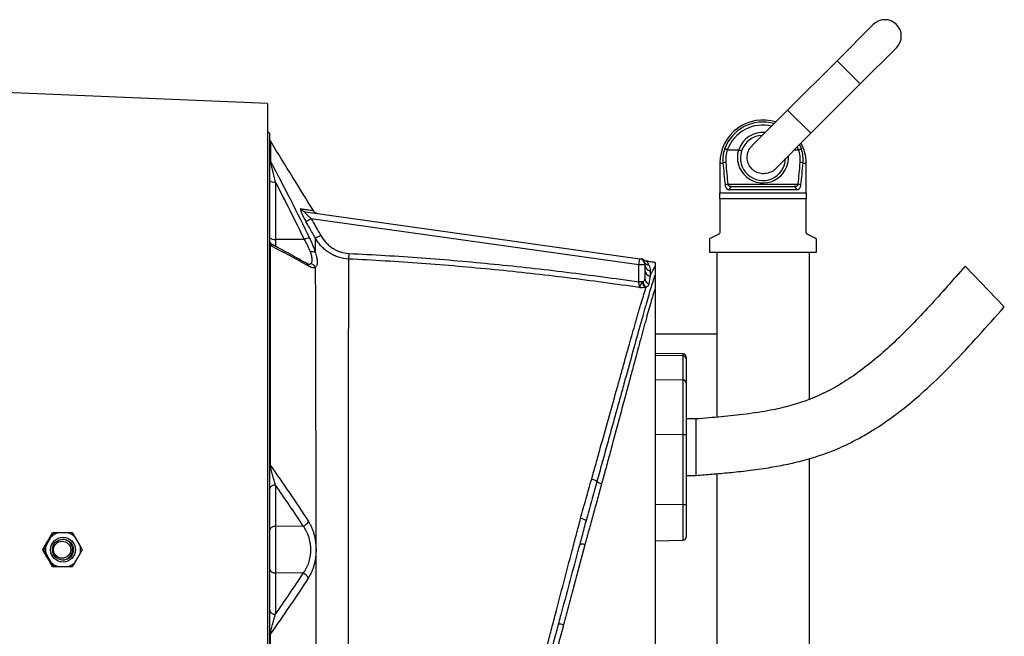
# Model space of a CAD drawing. Header units: millimetres. Extents: x 7 to 1926, y 9 to 1151.
# Tile 9 of 9: x 1447 to 1926, y 484 to 784. Entities that reach past the tile are written whole.
import ezdxf

# ---------------------------------------------------------------- set-up
doc = ezdxf.new("R2010")
doc.units = ezdxf.units.MM

msp = doc.modelspace()

# ---------------------------------------------------------------- linework, layer by layer
at = {"color": 7, "linetype": 'Continuous', "lineweight": 25}
for p, q in [((1862.55, 782.13), (1844.88, 764.45)), ((1856.19, 753.14), (1873.87, 770.81)), ((1844.88, 764.45), (1820.83, 740.41)), ((1567.31, 743.58), (1372.25, 751.79)), ((1832.15, 729.09), (1856.19, 753.14)), ((1567.31, 743.58), (1567.31, 308.57)), ((1820.83, 740.41), (1803.52, 723.09)), ((1568.31, 729.07), (1567.31, 730.07)), ((1568.31, 729.07), (1568.31, 323.07)), ((1814.83, 711.78), (1832.15, 729.09)), ((1791.43, 721.07), (1796.88, 721.07)), ((1824.13, 721.07), (1826.19, 721.07)), ((1787.81, 714.57), (1787.81, 700.07)), ((1829.81, 700.07), (1829.81, 714.57)), ((1571.26, 705.3), (1571.26, 677.37)), ((1791.67, 704.29), (1825.96, 704.29)), ((1825.16, 701.57), (1792.46, 701.57)), ((1793.63, 703.07), (1824, 703.07)), ((1787.81, 700.07), (1829.81, 700.07)), ((1829.81, 697.07), (1787.81, 697.07)), ((1787.81, 697.07), (1787.81, 681)), ((1829.81, 681), (1829.81, 697.07)), ((1585.82, 690.83), (1748.73, 667.94)), ((1588.69, 687.4), (1586.13, 685.94)), ((1748.31, 664.97), (1588.69, 687.4)), ((1585.35, 677.31), (1571.26, 677.37)), ((1593.29, 679.32), (1590.73, 677.87)), ((1786.98, 679.66), (1782.81, 677.57)), ((1782.81, 677.57), (1782.81, 671.07)), ((1834.81, 677.57), (1830.64, 679.66)), ((1834.81, 671.07), (1834.81, 677.57)), ((1607.05, 670.5), (1606.92, 667.76)), ((1748.31, 664.97), (1748.73, 667.94)), ((1748.73, 667.94), (1748.72, 667.94)), ((1782.81, 671.07), (1786.31, 671.07)), ((1786.31, 671.07), (1831.31, 671.07)), ((1786.31, 671.07), (1786.31, 590.68)), ((1831.31, 671.07), (1834.81, 671.07)), ((1831.31, 671.07), (1831.31, 599.35)), ((1748.31, 656.64), (1748.31, 664.97)), ((1751.31, 664.97), (1748.31, 664.97)), ((1750.99, 666.32), (1750.95, 666.43)), ((1751.31, 664.97), (1751.31, 658.23)), ((1926.4, 644.51), (1907.26, 664.26)), ((1750.04, 656.64), (1748.31, 656.64)), ((1786.31, 631.07), (1756.31, 631.07)), ((1769.84, 621.48), (1756.31, 621.72)), ((1769.84, 620.59), (1756.31, 620.81)), ((1769.84, 608.74), (1769.84, 620.59)), ((1771.31, 619.98), (1771.31, 619.18)), ((1771.31, 619.18), (1771.31, 607.33)), ((1769.84, 608.74), (1756.31, 608.96)), ((1769.84, 582.11), (1769.84, 608.74)), ((1771.31, 607.33), (1771.31, 581.85)), ((1776.31, 589.82), (1771.31, 589.82)), ((1776.31, 576.07), (1776.31, 589.82)), ((1769.84, 582.11), (1756.31, 582.15)), ((1769.84, 548), (1769.84, 582.11)), ((1771.31, 581.85), (1771.31, 547.74)), ((1776.31, 562.32), (1776.31, 576.07)), ((1831.31, 570.47), (1831.31, 23.66)), ((1771.31, 562.32), (1776.31, 562.32)), ((1786.31, 563.13), (1786.31, 23.66)), ((1571.26, 557.6), (1571.26, 537.42)), ((1769.84, 548), (1756.31, 548.04)), ((1771.31, 547.74), (1771.31, 532.17)), ((1584.77, 537.59), (1571.26, 537.42)), ((1571.26, 537.42), (1571.26, 514.72)), ((1722.77, 540.9), (1722.68, 540.56)), ((1462.64, 534.3), (1462.92, 534.3)), ((1470.07, 534.3), (1465.4, 534.3)), ((1461.78, 532.21), (1459.45, 528.16)), ((1476.02, 528.16), (1473.68, 532.21)), ((1722.2, 529.17), (1722.03, 528.5)), ((1756.31, 532.01), (1756.31, 497.87)), ((1756.31, 530.43), (1769.84, 530.67)), ((1457.89, 526.07), (1458.18, 526.07)), ((1459.45, 523.98), (1461.78, 519.94)), ((1473.68, 519.94), (1476.02, 523.98)), ((1462.64, 517.85), (1462.92, 517.85)), ((1465.4, 517.85), (1470.07, 517.85)), ((1571.26, 514.72), (1571.26, 494.57)), ((1584.76, 514.56), (1571.26, 514.72))]:
    msp.add_line(p, q, dxfattribs=at)
at = {"color": 8, "linetype": 'Continuous', "lineweight": 25}
for p, q in [((1844.88, 764.45), (1856.19, 753.14)), ((1820.83, 740.41), (1832.15, 729.09)), ((1826.19, 721.07), (1825.58, 722.52)), ((1826.64, 723.59), (1827.59, 721.42)), ((1787.81, 714.57), (1789.31, 714.57)), ((1828.31, 714.57), (1829.81, 714.57)), ((1571.26, 677.37), (1571.26, 673.88)), ((1769.84, 620.59), (1769.84, 621.48)), ((1769.84, 530.67), (1769.84, 548))]:
    msp.add_line(p, q, dxfattribs=at)
at = {"color": 7, "linetype": 'Continuous', "lineweight": 25, "flags": 128}
for points in [[(1568.31, 567.53), (1568.32, 567.49), (1568.34, 567.45), (1568.37, 567.41), (1568.42, 567.36), (1568.48, 567.33), (1568.55, 567.29), (1568.64, 567.25), (1568.73, 567.21)], [(1568.31, 484.62), (1568.32, 484.66), (1568.34, 484.7), (1568.37, 484.74), (1568.42, 484.78), (1568.48, 484.82), (1568.55, 484.86), (1568.63, 484.89), (1568.73, 484.93)]]:
    msp.add_lwpolyline(points, dxfattribs=at)
at = {"color": 7, "linetype": 'Continuous', "lineweight": 25}
for centre, radius in [((1467.73, 526.07), 6.05), ((1467.71, 526.07), 5.1), ((1467.32, 526.07), 4.15)]:
    msp.add_circle(centre, radius, dxfattribs=at)
for centre, radius, start, end in [((1868.21, 776.47), 8, 315, 135), ((1808.81, 714.57), 21, 72.7187, 180), ((1571.31, 726.93), 3, 180.0004, 211.6739), ((1808.81, 717.07), 11, 91.6582, 162.0347), ((1808.12, 716.03), 18.86, 163.4133, 184.4382), ((1808.17, 716.22), 17.51, 163.8487, 184.4386), ((1808.81, 717.07), 11, 162.0347, 358.3418), ((1809.46, 716.22), 17.51, 355.5614, 16.1513), ((1808.81, 714.57), 21, 0, 27.7361), ((1809.51, 716.03), 18.86, 355.5618, 16.5867), ((1571.06, 716.99), 2.75, 180.0996, 212.9805), ((1790.82, 710.75), 4.11, 91.655, 111.5751), ((1826.8, 710.75), 4.11, 68.4249, 88.345), ((1570.58, 708.72), 3.48, 229.2953, 281.1942), ((1792, 699.57), 4.73, 94.0546, 110.443), ((1793.82, 701.72), 1.37, 97.983, 186.2077), ((1823.81, 701.72), 1.37, 353.7923, 82.017), ((1825.62, 699.57), 4.73, 69.557, 85.9454), ((1586.24, 693.72), 2.91, 208.7347, 261.8268), ((1592.29, 692.95), 3, 211.6568, 261.9998), ((1570.58, 680.79), 3.48, 229.2953, 281.1942), ((1571.31, 677.3), 3, 180.0024, 242.7637), ((1587.78, 672.95), 4.99, 89.1275, 119.1429), ((1570.14, 675.56), 1.83, 180.8451, 220.1009), ((1588.99, 668.42), 2.92, 52.4843, 104.544), ((1748.31, 664.97), 3, 0, 82), ((1749.08, 664.86), 3, 53.4245, 82.0003), ((1588.08, 662.39), 3.07, 27.5599, 86.0945), ((1753.6, 667.65), 2.93, 207.0319, 262.4081), ((1754.25, 665), 2.94, 180.7467, 262.5319), ((1754.21, 662.35), 2.9, 181.2285, 263.3969), ((1754.06, 658.3), 2.75, 181.5761, 252.0995), ((1754, 656.91), 3.97, 183.8709, 228.3867), ((1754.06, 657.15), 3.77, 185.9628, 235.0619), ((1769.81, 619.98), 1.5, 0, 89), ((1769.86, 619.13), 1.46, 1.7955, 90.7675), ((1769.86, 607.29), 1.46, 1.7955, 90.7675), ((1770.19, 579.8), 2.33, 61.2671, 98.6909), ((1570.92, 554.96), 2.66, 82.6999, 168.7745), ((1724.05, 554.67), 5.98, 50.1853, 77.5271), ((1731.69, 564.68), 6.62, 234.8542, 257.0425), ((1770.19, 545.69), 2.33, 61.2671, 98.6909), ((1570.92, 534.79), 2.66, 82.6999, 168.7745), ((1583.51, 541.55), 4.16, 287.6328, 335.6078), ((1719.04, 535.36), 6.02, 53.8257, 81.4593), ((1467.74, 526.08), 8.54, 105.8641, 134.1799), ((1467.73, 526.08), 8.54, 45.8201, 74.1359), ((1467.75, 526.07), 8.56, 165.8606, 194.1394), ((1467.33, 526.07), 5.1, 272.1421, 87.8579), ((1467.72, 526.07), 8.56, 345.8606, 14.1394), ((1720.54, 524.96), 3.84, 67.1779, 105.7695), ((1769.81, 532.17), 1.5, 271, 0), ((1467.74, 526.06), 8.54, 225.8201, 254.1359), ((1467.73, 526.06), 8.54, 285.8641, 314.1799), ((1570.92, 517.36), 2.66, 191.2255, 277.3001), ((1583.5, 510.59), 4.16, 24.3492, 72.3403), ((1570.92, 497.21), 2.66, 191.2255, 277.3001), ((1710.11, 485.84), 3.89, 66.8322, 106.306)]:
    msp.add_arc(centre, radius, start, end, dxfattribs=at)
at = {"color": 8, "linetype": 'Continuous', "lineweight": 25}
for centre, radius, start, end in [((1808.81, 714.57), 19.98, 74.2649, 159.9682), ((1808.81, 714.57), 18.55, 76.766, 159.4925), ((1808.81, 717.07), 12.5, 84.7918, 161.403), ((1808.81, 717.36), 12.5, 162.7168, 3.9896), ((1585.43, 663.41), 2.41, 18.0932, 59.8682)]:
    msp.add_arc(centre, radius, start, end, dxfattribs=at)
at = {"color": 7, "linetype": 'Continuous', "lineweight": 25}
for centre, major_axis, ratio, start_param, end_param in [((1808.81, 752.07), (0, 100.29), 0.194444, 1.950954, 2.067456), ((1808.81, 752.07), (0, 100.29), 0.194444, 4.215729, 4.332232), ((1808.81, 751.79), (0, 100.29), 0.209402, 1.950954, 2.067456), ((1808.81, 751.79), (0, 100.29), 0.209402, 4.215729, 4.332232), ((1445.33, 520.66), (128.81, 222.61), 0.031541, 4.763252, 4.783042), ((1445.33, 531.49), (-128.81, 222.61), 0.031541, 4.641736, 4.661526)]:
    msp.add_ellipse(centre, major_axis=major_axis, ratio=ratio, start_param=start_param, end_param=end_param, dxfattribs=at)
for points, knots in [([(1589.73, 691.38), (1586.41, 696.76), (1579.42, 708.09), (1572.43, 719.41), (1568.76, 725.35)], [0, 0, 0, 0, 0.475368, 1, 1, 1, 1]), ([(1791.34, 721.09), (1791.2, 721.13), (1791.06, 721.18), (1790.79, 721.26), (1790.66, 721.29), (1790.43, 721.35), (1790.33, 721.37), (1790.16, 721.41), (1790.09, 721.42), (1790.04, 721.42)], [0, 0, 0, 0, 0.25, 0.25, 0.5, 0.5, 0.75, 0.75, 1, 1, 1, 1]), ([(1796.97, 721.06), (1797.06, 721.03), (1797.15, 721), (1797.33, 720.94), (1797.42, 720.9), (1797.59, 720.84), (1797.68, 720.81), (1797.83, 720.75), (1797.9, 720.72), (1798.09, 720.64), (1798.19, 720.59), (1798.32, 720.51), (1798.35, 720.48), (1798.35, 720.47)], [0, 0, 0, 0, 0.125, 0.125, 0.25, 0.25, 0.375, 0.375, 0.5, 0.5, 0.75, 0.75, 1, 1, 1, 1]), ([(1803.43, 711.69), (1802.86, 712.38), (1801.72, 713.76), (1801.01, 716.41), (1801.17, 719.11), (1802.07, 721.52), (1803.21, 722.66), (1803.7, 723.15)], [0, 0, 0, 0, 0.2081888, 0.4163471, 0.625403, 0.8367947, 1, 1, 1, 1]), ([(1826.28, 721.09), (1826.43, 721.13), (1826.57, 721.18), (1826.84, 721.26), (1826.96, 721.29), (1827.19, 721.35), (1827.3, 721.37), (1827.47, 721.41), (1827.54, 721.42), (1827.59, 721.42)], [0, 0, 0, 0, 0.25, 0.25, 0.5, 0.5, 0.75, 0.75, 1, 1, 1, 1]), ([(1568.76, 715.49), (1572.06, 709.29), (1575.32, 703.07), (1581.7, 690.55), (1584.82, 684.27), (1587.86, 677.94)], [0, 0, 0, 0, 0.5, 0.5, 1, 1, 1, 1]), ([(1571.26, 705.3), (1571.05, 706.22), (1570.83, 707.13), (1570.41, 708.93), (1570.19, 709.83), (1569.87, 711.14), (1569.77, 711.57), (1569.56, 712.43), (1569.45, 712.86), (1569.24, 713.68), (1569.14, 714.09), (1568.99, 714.66), (1568.94, 714.84), (1568.84, 715.19), (1568.8, 715.36), (1568.76, 715.49)], [0, 0, 0, 0, 0.25, 0.25, 0.5, 0.5, 0.625, 0.625, 0.75, 0.75, 0.875, 0.875, 0.9375, 0.9375, 1, 1, 1, 1]), ([(1814.89, 711.84), (1814.88, 711.83), (1814.34, 711.05), (1812.61, 710.08), (1809.96, 709.24), (1807.16, 709.44), (1804.93, 710.36), (1803.84, 711.32), (1803.43, 711.69)], [0, 0, 0, 0, 0.002441, 0.223995, 0.442769, 0.657884, 0.869864, 1, 1, 1, 1]), ([(1790.35, 704), (1790.37, 703.8), (1790.41, 703.61), (1790.5, 703.25), (1790.55, 703.07), (1790.68, 702.76), (1790.75, 702.62), (1790.92, 702.36), (1791.01, 702.25), (1791.19, 702.05), (1791.29, 701.96), (1791.51, 701.81), (1791.62, 701.76), (1791.96, 701.62), (1792.21, 701.57), (1792.46, 701.57)], [0, 0, 0, 0, 0.125, 0.125, 0.25, 0.25, 0.375, 0.375, 0.5, 0.5, 0.625, 0.625, 0.75, 0.75, 1, 1, 1, 1]), ([(1793.63, 703.07), (1793.42, 703.07), (1793.22, 703.09), (1792.83, 703.17), (1792.63, 703.22), (1792.27, 703.4), (1792.11, 703.52), (1791.9, 703.76), (1791.84, 703.86), (1791.73, 704.06), (1791.69, 704.17), (1791.67, 704.29)], [0, 0, 0, 0, 0.25, 0.25, 0.5, 0.5, 0.75, 0.75, 0.875, 0.875, 1, 1, 1, 1]), ([(1825.96, 704.29), (1825.93, 704.17), (1825.89, 704.06), (1825.79, 703.86), (1825.73, 703.77), (1825.52, 703.52), (1825.35, 703.4), (1825, 703.23), (1824.8, 703.17), (1824.41, 703.09), (1824.2, 703.07), (1824, 703.07)], [0, 0, 0, 0, 0.125, 0.125, 0.25, 0.25, 0.5, 0.5, 0.75, 0.75, 1, 1, 1, 1]), ([(1825.16, 701.57), (1825.42, 701.57), (1825.67, 701.62), (1826.12, 701.8), (1826.34, 701.95), (1826.62, 702.25), (1826.71, 702.36), (1826.87, 702.62), (1826.95, 702.77), (1827.08, 703.08), (1827.13, 703.25), (1827.22, 703.61), (1827.25, 703.8), (1827.28, 704)], [0, 0, 0, 0, 0.25, 0.25, 0.5, 0.5, 0.625, 0.625, 0.75, 0.75, 0.875, 0.875, 1, 1, 1, 1]), ([(1829.81, 700.07), (1829.81, 699.65), (1829.81, 699.18), (1829.81, 698.18), (1829.81, 697.64), (1829.81, 697.07)], [0, 0, 0, 0, 0.5, 0.5, 1, 1, 1, 1]), ([(1583.68, 692.32), (1583.59, 692.33), (1583.53, 692.29), (1583.48, 692.16), (1583.47, 692.1), (1583.47, 691.97), (1583.48, 691.89), (1583.52, 691.61), (1583.58, 691.38), (1583.74, 690.86), (1583.85, 690.57), (1584.11, 689.93), (1584.25, 689.59), (1584.57, 688.89), (1584.75, 688.53), (1585.3, 687.43), (1585.7, 686.69), (1586.13, 685.94)], [0, 0, 0, 0, 0.125, 0.125, 0.1875, 0.1875, 0.25, 0.25, 0.375, 0.375, 0.5, 0.5, 0.625, 0.625, 0.75, 0.75, 1, 1, 1, 1]), ([(1588.69, 687.4), (1588.29, 687.74), (1587.91, 688.09), (1587.35, 688.62), (1587.17, 688.79), (1586.81, 689.15), (1586.64, 689.32), (1586.33, 689.67), (1586.17, 689.84), (1585.98, 690.09), (1585.92, 690.17), (1585.81, 690.32), (1585.77, 690.39), (1585.69, 690.52), (1585.66, 690.58), (1585.63, 690.69), (1585.63, 690.73), (1585.65, 690.83), (1585.72, 690.85), (1585.82, 690.83)], [0, 0, 0, 0, 0.25, 0.25, 0.375, 0.375, 0.5, 0.5, 0.625, 0.625, 0.6875, 0.6875, 0.75, 0.75, 0.8125, 0.8125, 0.875, 0.875, 1, 1, 1, 1]), ([(1590.73, 677.87), (1589.74, 679.61), (1588.75, 681.35), (1587.76, 683.09), (1587.22, 684.04), (1586.68, 684.99), (1586.13, 685.94)], [0, 0, 0, 0, 0.006000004, 0.006000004, 0.006000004, 0.009285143, 0.009285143, 0.009285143, 0.009285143]), ([(1588.26, 671.24), (1588.09, 671.7), (1587.9, 672.19), (1587.48, 673.17), (1587.25, 673.68), (1586.76, 674.69), (1586.5, 675.21), (1585.94, 676.25), (1585.65, 676.78), (1585.35, 677.31)], [0, 0, 0, 0, 0.25, 0.25, 0.5, 0.5, 0.75, 0.75, 1, 1, 1, 1]), ([(1587.86, 677.94), (1588.16, 677.3), (1588.46, 676.67), (1589.01, 675.42), (1589.28, 674.81), (1589.77, 673.6), (1589.99, 673.01), (1590.41, 671.85), (1590.6, 671.28), (1590.77, 670.73)], [0, 0, 0, 0, 0.25, 0.25, 0.5, 0.5, 0.75, 0.75, 1, 1, 1, 1]), ([(1590.77, 670.73), (1590.76, 672.05), (1590.76, 673.3), (1590.74, 675.68), (1590.74, 676.81), (1590.73, 677.87)], [0, 0, 0, 0, 0.5, 0.5, 1, 1, 1, 1]), ([(1606.92, 667.76), (1605.24, 667.84), (1603.62, 668.14), (1601.25, 668.89), (1600.47, 669.2), (1598.96, 669.9), (1598.24, 670.3), (1596.84, 671.19), (1596.17, 671.67), (1594.88, 672.73), (1594.27, 673.3), (1593.13, 674.5), (1592.6, 675.13), (1591.61, 676.45), (1591.15, 677.15), (1590.73, 677.87)], [0, 0, 0, 0, 0.25, 0.25, 0.375, 0.375, 0.5, 0.5, 0.625, 0.625, 0.75, 0.75, 0.875, 0.875, 1, 1, 1, 1]), ([(1593.29, 679.32), (1593.99, 678.07), (1594.83, 676.93), (1596.27, 675.37), (1596.78, 674.88), (1597.88, 673.95), (1598.45, 673.52), (1599.63, 672.75), (1600.25, 672.4), (1601.53, 671.78), (1602.2, 671.51), (1604.22, 670.84), (1605.62, 670.57), (1607.05, 670.5)], [0, 0, 0, 0, 0.25, 0.25, 0.375, 0.375, 0.5, 0.5, 0.625, 0.625, 0.75, 0.75, 1, 1, 1, 1]), ([(1787.81, 681), (1787.81, 680.91), (1787.81, 680.82), (1787.78, 680.65), (1787.75, 680.57), (1787.67, 680.35), (1787.6, 680.22), (1787.44, 680), (1787.35, 679.91), (1787.17, 679.76), (1787.08, 679.71), (1786.98, 679.66)], [0, 0, 0, 0, 0.125, 0.125, 0.25, 0.25, 0.5, 0.5, 0.75, 0.75, 1, 1, 1, 1]), ([(1830.64, 679.66), (1830.55, 679.71), (1830.46, 679.76), (1830.28, 679.91), (1830.19, 680), (1830.07, 680.16), (1830.03, 680.22), (1829.96, 680.35), (1829.93, 680.42), (1829.85, 680.65), (1829.81, 680.82), (1829.81, 681)], [0, 0, 0, 0, 0.25, 0.25, 0.5, 0.5, 0.625, 0.625, 0.75, 0.75, 1, 1, 1, 1]), ([(1568.74, 674.39), (1568.74, 672.63), (1568.74, 670.83), (1568.74, 667.16), (1568.74, 665.29), (1568.74, 659.59), (1568.74, 655.65), (1568.74, 643.49), (1568.74, 634.88), (1568.73, 616.64), (1568.73, 607.19), (1568.73, 592.54), (1568.73, 587.57), (1568.73, 577.47), (1568.73, 572.36), (1568.73, 567.21)], [0, 0, 0, 0, 0.0625, 0.0625, 0.125, 0.125, 0.25, 0.25, 0.5, 0.5, 0.75, 0.75, 0.875, 0.875, 1, 1, 1, 1]), ([(1587.72, 664.16), (1584.67, 665.87), (1581.55, 667.58), (1575.21, 670.99), (1572, 672.69), (1568.74, 674.39)], [0, 0, 0, 0, 0.5, 0.5, 1, 1, 1, 1]), ([(1586.64, 665.49), (1584.94, 666.46), (1580.67, 668.88), (1575.08, 671.92), (1571.15, 673.99), (1569.94, 674.63)], [0, 0, 0, 0, 0.314153, 0.790757, 1, 1, 1, 1]), ([(1588.29, 665.45), (1588.42, 665.53), (1588.55, 665.64), (1588.76, 665.89), (1588.86, 666.04), (1589.09, 666.55), (1589.17, 666.96), (1589.17, 667.71), (1589.14, 667.98), (1589.06, 668.56), (1589, 668.86), (1588.76, 669.81), (1588.53, 670.5), (1588.26, 671.24)], [0, 0, 0, 0, 0.125, 0.125, 0.25, 0.25, 0.5, 0.5, 0.625, 0.625, 0.75, 0.75, 1, 1, 1, 1]), ([(1590.77, 670.73), (1591.01, 669.88), (1591.21, 669.09), (1591.41, 668), (1591.47, 667.66), (1591.54, 666.99), (1591.56, 666.67), (1591.57, 665.79), (1591.5, 665.28), (1591.3, 664.63), (1591.22, 664.43), (1591.03, 664.09), (1590.92, 663.94), (1590.8, 663.81)], [0, 0, 0, 0, 0.25, 0.25, 0.375, 0.375, 0.5, 0.5, 0.75, 0.75, 0.875, 0.875, 1, 1, 1, 1]), ([(1606.92, 667.76), (1606.91, 666.04), (1606.9, 664.15), (1606.87, 660.06), (1606.86, 657.86), (1606.84, 654.32), (1606.84, 653.1), (1606.83, 650.58), (1606.82, 649.28), (1606.8, 645.26), (1606.79, 642.46), (1606.76, 633.69), (1606.74, 627.37), (1606.72, 618.88), (1606.71, 617.15), (1606.7, 613.63), (1606.7, 611.84), (1606.69, 606.39), (1606.68, 602.68), (1606.66, 591.36), (1606.65, 583.53), (1606.64, 571.36), (1606.64, 567.24), (1606.64, 560.95), (1606.64, 558.84), (1606.63, 554.63), (1606.63, 552.52), (1606.63, 541.95), (1606.63, 533.45), (1606.63, 520.63), (1606.63, 516.35), (1606.63, 510.97), (1606.63, 509.89), (1606.63, 507.75), (1606.63, 506.68), (1606.62, 503.48), (1606.62, 501.36), (1606.62, 495.04), (1606.62, 490.88), (1606.61, 484.71), (1606.6, 482.66), (1606.6, 478.59), (1606.59, 476.56), (1606.59, 470.51), (1606.58, 466.51), (1606.57, 460.57), (1606.56, 458.59), (1606.55, 454.69), (1606.54, 452.76), (1606.5, 443.18), (1606.45, 435.79), (1606.34, 425.14), (1606.3, 421.66), (1606.24, 416.55), (1606.21, 414.87), (1606.16, 411.54), (1606.13, 409.89), (1605.99, 401.8), (1605.85, 395.75), (1605.51, 384.51), (1605.3, 379.31), (1604.94, 372.17), (1604.81, 369.9), (1604.63, 367.2), (1604.59, 366.67), (1604.52, 365.62), (1604.48, 365.11), (1604.36, 363.6), (1604.29, 362.66), (1604.08, 360.02), (1603.96, 358.49), (1603.8, 356.56), (1603.75, 355.98), (1603.68, 355.2), (1603.66, 354.96), (1603.62, 354.5), (1603.61, 354.28), (1603.59, 354.08)], [0, 0, 0, 0, 0.03125, 0.03125, 0.0625, 0.0625, 0.078125, 0.078125, 0.09375, 0.09375, 0.125, 0.125, 0.1875, 0.1875, 0.203125, 0.203125, 0.21875, 0.21875, 0.25, 0.25, 0.3125, 0.3125, 0.34375, 0.34375, 0.359375, 0.359375, 0.375, 0.375, 0.4375, 0.4375, 0.46875, 0.46875, 0.476562, 0.476562, 0.484375, 0.484375, 0.5, 0.5, 0.53125, 0.53125, 0.546875, 0.546875, 0.5625, 0.5625, 0.59375, 0.59375, 0.609375, 0.609375, 0.625, 0.625, 0.6875, 0.6875, 0.71875, 0.71875, 0.734375, 0.734375, 0.75, 0.75, 0.8125, 0.8125, 0.875, 0.875, 0.90625, 0.90625, 0.914062, 0.914062, 0.921875, 0.921875, 0.9375, 0.9375, 0.96875, 0.96875, 0.984375, 0.984375, 0.992188, 0.992188, 1, 1, 1, 1]), ([(1748.71, 653.83), (1736.96, 655.57), (1725.19, 657.16), (1701.61, 660.07), (1689.8, 661.39), (1666.17, 663.72), (1654.33, 664.74), (1630.64, 666.48), (1618.78, 667.2), (1606.92, 667.76)], [0, 0, 0, 0, 0.25, 0.25, 0.5, 0.5, 0.75, 0.75, 1, 1, 1, 1]), ([(1607.05, 670.5), (1618.87, 669.94), (1630.68, 669.21), (1654.28, 667.48), (1666.07, 666.46), (1689.63, 664.14), (1701.39, 662.83), (1724.88, 659.94), (1736.6, 658.36), (1748.31, 656.64)], [0, 0, 0, 0, 0.25, 0.25, 0.5, 0.5, 0.75, 0.75, 1, 1, 1, 1]), ([(1749.08, 667.89), (1749.13, 667.88), (1749.27, 667.86), (1749.49, 667.83), (1749.47, 667.83), (1749.46, 667.83)], [0, 0, 0, 0, 0.215746, 0.737705, 1, 1, 1, 1]), ([(1752.19, 666.72), (1752.11, 666.72), (1751.81, 666.73), (1751.35, 666.9), (1750.97, 667.07), (1750.81, 667.19), (1750.81, 667.19)], [0, 0, 0, 0, 0.158445, 0.602472, 0.987502, 1, 1, 1, 1]), ([(1587.31, 665.2), (1587.3, 665.2), (1587.28, 665.2), (1587, 665.29), (1586.72, 665.46), (1586.61, 665.52)], [0, 0, 0, 0, 0.322741, 0.74592, 1, 1, 1, 1]), ([(1590.8, 663.81), (1590.63, 663.67), (1590.44, 663.58), (1590.1, 663.51), (1589.99, 663.49), (1589.74, 663.48), (1589.62, 663.49), (1588.96, 663.57), (1588.37, 663.79), (1587.72, 664.16)], [0, 0, 0, 0, 0.25, 0.25, 0.375, 0.375, 0.5, 0.5, 1, 1, 1, 1]), ([(1590.84, 387.92), (1590.86, 392.34), (1590.89, 397.02), (1590.92, 404.43), (1590.93, 406.97), (1590.95, 412.14), (1590.96, 414.77), (1590.99, 422.8), (1591.01, 428.32), (1591.04, 439.73), (1591.05, 445.6), (1591.06, 453.16), (1591.06, 454.69), (1591.06, 457.76), (1591.06, 459.3), (1591.06, 463.94), (1591.06, 467.06), (1591.05, 473.33), (1591.05, 476.49), (1591.05, 482.86), (1591.04, 486.07), (1591.03, 492.54), (1591.03, 495.8), (1591.03, 502.38), (1591.02, 505.7), (1591.02, 512.4), (1591.02, 515.75), (1591.02, 522.42), (1591.02, 525.75), (1591.02, 535.72), (1591.02, 542.34), (1591.02, 552.22), (1591.02, 555.51), (1591.02, 560.43), (1591.02, 562.07), (1591.02, 565.35), (1591.02, 566.98), (1591.01, 575.08), (1591.01, 581.4), (1591, 593.72), (1590.99, 599.72), (1590.98, 608.49), (1590.97, 611.37), (1590.96, 615.63), (1590.96, 617.04), (1590.95, 619.82), (1590.95, 621.19), (1590.93, 627.97), (1590.92, 633.11), (1590.89, 642.87), (1590.87, 647.47), (1590.85, 652.88), (1590.85, 653.94), (1590.84, 656.03), (1590.84, 657.06), (1590.82, 660.07), (1590.81, 661.98), (1590.8, 663.81)], [0, 0, 0, 0, 0.0625, 0.0625, 0.09375, 0.09375, 0.125, 0.125, 0.1875, 0.1875, 0.25, 0.25, 0.265625, 0.265625, 0.28125, 0.28125, 0.3125, 0.3125, 0.34375, 0.34375, 0.375, 0.375, 0.40625, 0.40625, 0.4375, 0.4375, 0.46875, 0.46875, 0.5, 0.5, 0.5625, 0.5625, 0.59375, 0.59375, 0.609375, 0.609375, 0.625, 0.625, 0.6875, 0.6875, 0.75, 0.75, 0.78125, 0.78125, 0.796875, 0.796875, 0.8125, 0.8125, 0.875, 0.875, 0.9375, 0.9375, 0.953125, 0.953125, 0.96875, 0.96875, 1, 1, 1, 1]), ([(1756.31, 666.07), (1755.61, 666.19), (1754.22, 666.41), (1752.82, 666.63), (1752.12, 666.74)], [0, 0, 0, 0, 0.50001, 1, 1, 1, 1]), ([(1753.21, 664.75), (1753.4, 664.39), (1753.56, 663.98), (1753.79, 663.09), (1753.87, 662.61), (1753.87, 662.09)], [0, 0, 0, 0, 0.5, 0.5, 1, 1, 1, 1]), ([(1753.88, 659.47), (1754.29, 660.48), (1754.69, 661.37), (1755.28, 662.53), (1755.48, 662.89), (1755.89, 663.54), (1756.09, 663.83), (1756.31, 664.09)], [0, 0, 0, 0, 0.5, 0.5, 0.75, 0.75, 1, 1, 1, 1]), ([(1756.31, 666.07), (1756.31, 666), (1756.31, 665.85), (1756.31, 664.78), (1756.31, 664.27)], [0, 0, 0, 0, 0.529513, 1, 1, 1, 1]), ([(1756.31, 664.09), (1756.31, 663.68), (1756.31, 663.17), (1756.31, 662.26), (1756.31, 661.93), (1756.31, 661.2), (1756.31, 660.81), (1756.31, 660.37)], [0, 0, 0, 0, 0.5, 0.5, 0.75, 0.75, 1, 1, 1, 1]), ([(1907.26, 664.26), (1904.36, 660.95), (1898.63, 654.41), (1890.03, 644.83), (1881.45, 635.71), (1872.83, 627.19), (1864.13, 619.39), (1855.29, 612.43), (1846.63, 606.65), (1838.14, 602.05), (1829.81, 598.56), (1821.26, 595.93), (1811.51, 593.74), (1800.54, 592.07), (1788.45, 590.82), (1780.35, 590.15), (1776.31, 589.82)], [0, 0, 0, 0, 0.0840225, 0.1661998, 0.246111, 0.3234267, 0.3979043, 0.469469, 0.5382882, 0.5966538, 0.653835, 0.7105767, 0.7675746, 0.8446517, 0.9225728, 1, 1, 1, 1]), ([(1756.31, 660.37), (1756.01, 659.52), (1755.69, 658.57), (1755.01, 656.5), (1754.65, 655.36), (1753.9, 652.92), (1753.52, 651.6), (1752.7, 648.8), (1752.27, 647.3), (1751.59, 644.92), (1751.36, 644.1), (1750.88, 642.42), (1750.64, 641.56), (1749.9, 638.92), (1749.38, 637.06), (1747.78, 631.31), (1746.64, 627.19), (1744.22, 618.42), (1742.93, 613.76), (1741.23, 607.6), (1740.89, 606.35), (1740.19, 603.82), (1739.83, 602.53), (1738.76, 598.66), (1738.04, 596.03), (1736.56, 590.67), (1735.8, 587.95), (1734.27, 582.41), (1733.49, 579.59), (1731.92, 573.89), (1731.12, 571.01), (1729.91, 566.64), (1729.51, 565.18), (1728.7, 562.23), (1728.29, 560.75), (1727.88, 559.27)], [0, 0, 0, 0, 0.0625, 0.0625, 0.125, 0.125, 0.1875, 0.1875, 0.25, 0.25, 0.28125, 0.28125, 0.3125, 0.3125, 0.375, 0.375, 0.5, 0.5, 0.625, 0.625, 0.65625, 0.65625, 0.6875, 0.6875, 0.75, 0.75, 0.8125, 0.8125, 0.875, 0.875, 0.9375, 0.9375, 0.96875, 0.96875, 1, 1, 1, 1]), ([(1750.31, 656.75), (1750.48, 656.84), (1750.64, 656.93), (1750.9, 657.12), (1751, 657.23), (1751.17, 657.47), (1751.22, 657.61), (1751.3, 657.9), (1751.31, 658.06), (1751.31, 658.23)], [0, 0, 0, 0, 0.25, 0.25, 0.5, 0.5, 0.75, 0.75, 1, 1, 1, 1]), ([(1756.31, 660.37), (1756.31, 659.31), (1756.31, 658.22), (1756.31, 655.95), (1756.31, 654.77), (1756.31, 653.56)], [0, 0, 0, 0, 0.5, 0.5, 1, 1, 1, 1]), ([(1725.34, 560.51), (1725.7, 561.79), (1726.05, 563.05), (1726.75, 565.58), (1727.1, 566.84), (1728.15, 570.59), (1728.84, 573.06), (1730.89, 580.38), (1732.22, 585.14), (1734.82, 594.43), (1736.09, 598.96), (1737.63, 604.47), (1737.94, 605.56), (1738.54, 607.73), (1738.84, 608.8), (1739.73, 611.98), (1740.31, 614.05), (1742, 620.1), (1743.08, 623.94), (1745.13, 631.2), (1746.1, 634.63), (1747.26, 638.66), (1747.49, 639.45), (1747.94, 641), (1748.16, 641.76), (1748.59, 643.25), (1748.81, 643.98), (1749.23, 645.4), (1749.43, 646.1), (1750.45, 649.49), (1751.19, 651.91), (1751.9, 654.05)], [0, 0, 0, 0, 0.03125, 0.03125, 0.0625, 0.0625, 0.125, 0.125, 0.25, 0.25, 0.375, 0.375, 0.40625, 0.40625, 0.4375, 0.4375, 0.5, 0.5, 0.625, 0.625, 0.75, 0.75, 0.78125, 0.78125, 0.8125, 0.8125, 0.84375, 0.84375, 0.875, 0.875, 1, 1, 1, 1]), ([(1756.31, 653.56), (1755.94, 652.5), (1755.57, 651.37), (1754.83, 648.98), (1754.46, 647.72), (1753.32, 643.76), (1752.51, 640.87), (1751.43, 636.92), (1751.2, 636.12), (1750.76, 634.48), (1750.53, 633.64), (1749.83, 631.08), (1749.35, 629.33), (1747.89, 623.91), (1746.85, 620.08), (1745.22, 614.04), (1744.67, 611.97), (1743.81, 608.79), (1743.52, 607.72), (1742.94, 605.56), (1742.65, 604.47), (1741.17, 598.98), (1739.96, 594.45), (1737.45, 585.14), (1736.17, 580.35), (1734.19, 572.97), (1733.52, 570.48), (1732.5, 566.69), (1732.16, 565.42), (1731.64, 563.51), (1731.39, 562.55), (1731.09, 561.43), (1730.96, 560.95), (1730.87, 560.63), (1730.83, 560.46), (1730.79, 560.3)], [0, 0, 0, 0, 0.0625, 0.0625, 0.125, 0.125, 0.25, 0.25, 0.28125, 0.28125, 0.3125, 0.3125, 0.375, 0.375, 0.5, 0.5, 0.5625, 0.5625, 0.59375, 0.59375, 0.625, 0.625, 0.75, 0.75, 0.875, 0.875, 0.9375, 0.9375, 0.96875, 0.96875, 0.984375, 0.992187, 0.996094, 0.996094, 1, 1, 1, 1]), ([(1748.71, 653.83), (1748.69, 653.96), (1748.67, 654.13), (1748.61, 654.52), (1748.58, 654.75), (1748.53, 655.11), (1748.51, 655.24), (1748.47, 655.51), (1748.45, 655.65), (1748.39, 656.06), (1748.35, 656.35), (1748.31, 656.64)], [0, 0, 0, 0, 0.25, 0.25, 0.5, 0.5, 0.625, 0.625, 0.75, 0.75, 1, 1, 1, 1]), ([(1750.04, 656.64), (1749.83, 656.42), (1749.64, 656.18), (1749.32, 655.65), (1749.19, 655.38), (1748.98, 654.85), (1748.9, 654.6), (1748.8, 654.27), (1748.78, 654.17), (1748.74, 653.98), (1748.72, 653.9), (1748.71, 653.83)], [0, 0, 0, 0, 0.25, 0.25, 0.5, 0.5, 0.75, 0.75, 0.875, 0.875, 1, 1, 1, 1]), ([(1751.36, 653.94), (1750.97, 653.87), (1750.55, 653.83), (1749.88, 653.8), (1749.65, 653.8), (1749.3, 653.8), (1749.18, 653.8), (1748.95, 653.81), (1748.83, 653.82), (1748.71, 653.83)], [0, 0, 0, 0, 0.5, 0.5, 0.75, 0.75, 0.875, 0.875, 1, 1, 1, 1]), ([(1753.22, 655.69), (1753.19, 655.53), (1753.14, 655.37), (1753.02, 655.07), (1752.93, 654.93), (1752.72, 654.66), (1752.6, 654.54), (1752.29, 654.29), (1752.11, 654.17), (1751.9, 654.05)], [0, 0, 0, 0, 0.25, 0.25, 0.5, 0.5, 0.75, 0.75, 1, 1, 1, 1]), ([(1756.31, 653.56), (1756.31, 652.51), (1756.31, 648.36), (1756.31, 639.68), (1756.31, 626.12), (1756.31, 610.24), (1756.31, 592.27), (1756.31, 579.09), (1756.31, 572.24)], [0.1307275, 0.1307275, 0.1307275, 0.1307275, 0.1487372, 0.1983163, 0.2478954, 0.2974745, 0.3470536, 0.3966326, 0.3966326, 0.3966326, 0.3966326]), ([(1776.31, 562.32), (1778.88, 562.52), (1784.24, 562.93), (1792.65, 563.65), (1801.81, 564.63), (1810.99, 565.91), (1820.11, 567.57), (1829, 569.65), (1838.22, 572.45), (1848.04, 576.41), (1858.28, 581.71), (1868.75, 588.36), (1878.94, 596), (1889.91, 605.49), (1901.56, 616.98), (1914.02, 630.44), (1922.22, 639.76), (1926.4, 644.51)], [0, 0, 0, 0, 0.043406, 0.090631, 0.142151, 0.198664, 0.246894, 0.298241, 0.3524, 0.409137, 0.476507, 0.546402, 0.617933, 0.690926, 0.790712, 0.893453, 1, 1, 1, 1]), ([(1568.73, 567.21), (1571.93, 562.69), (1575.09, 558.15), (1581.29, 549.03), (1584.33, 544.45), (1587.3, 539.84)], [0, 0, 0, 0, 0.5, 0.5, 1, 1, 1, 1]), ([(1571.26, 557.6), (1571.05, 558.3), (1570.83, 559.01), (1570.4, 560.48), (1570.18, 561.23), (1569.75, 562.8), (1569.54, 563.61), (1569.22, 564.89), (1569.12, 565.32), (1568.97, 566.01), (1568.92, 566.24), (1568.82, 566.72), (1568.77, 566.96), (1568.73, 567.21)], [0, 0, 0, 0, 0.25, 0.25, 0.5, 0.5, 0.75, 0.75, 0.875, 0.875, 0.9375, 0.9375, 1, 1, 1, 1]), ([(1719.93, 541.31), (1720.78, 544.56), (1721.7, 547.78), (1723.53, 554.18), (1724.45, 557.36), (1725.34, 560.51)], [0, 0, 0, 0, 0.5, 0.5, 1, 1, 1, 1]), ([(1730.2, 558.23), (1729.87, 557.03), (1729.54, 555.83), (1728.87, 553.41), (1728.53, 552.19), (1727.53, 548.55), (1726.87, 546.12), (1725.54, 541.27), (1724.87, 538.85), (1723.87, 535.22), (1723.54, 534.01), (1723.04, 532.19), (1722.87, 531.59), (1722.62, 530.68), (1722.54, 530.38), (1722.41, 529.93), (1722.37, 529.78), (1722.29, 529.47), (1722.24, 529.32), (1722.2, 529.17)], [0, 0, 0, 0, 0.125, 0.125, 0.25, 0.25, 0.5, 0.5, 0.75, 0.75, 0.875, 0.875, 0.9375, 0.9375, 0.96875, 0.96875, 0.984375, 0.984375, 1, 1, 1, 1]), ([(1727.88, 559.27), (1727.44, 557.7), (1727, 556.13), (1726.12, 552.98), (1725.68, 551.39), (1724.34, 546.63), (1723.45, 543.43), (1722.59, 540.22)], [0, 0, 0, 0, 0.25, 0.25, 0.5, 0.5, 1, 1, 1, 1]), ([(1584.76, 514.56), (1585.3, 515.26), (1585.8, 516.02), (1586.47, 517.28), (1586.68, 517.72), (1587.08, 518.65), (1587.27, 519.13), (1587.77, 520.6), (1588.03, 521.63), (1588.3, 523.25), (1588.37, 523.82), (1588.47, 524.93), (1588.51, 526.05), (1588.47, 527.17), (1588.38, 528.28), (1588.31, 528.84), (1588.04, 530.48), (1587.78, 531.52), (1587.28, 533), (1587.09, 533.48), (1586.7, 534.4), (1586.49, 534.84), (1585.81, 536.11), (1585.31, 536.89), (1584.77, 537.59)], [0, 0, 0, 0, 0.125, 0.125, 0.1875, 0.1875, 0.25, 0.25, 0.375, 0.375, 0.4375, 0.4375, 0.5, 0.5625, 0.5625, 0.625, 0.625, 0.75, 0.75, 0.8125, 0.8125, 0.875, 0.875, 1, 1, 1, 1]), ([(1587.3, 539.84), (1587.57, 539.41), (1587.84, 538.96), (1588.34, 538.01), (1588.58, 537.52), (1589.04, 536.49), (1589.25, 535.96), (1589.55, 535.13), (1589.64, 534.85), (1589.82, 534.27), (1589.91, 533.98), (1590.33, 532.5), (1590.58, 531.27), (1590.84, 529.33), (1590.91, 528.67), (1591, 527.36), (1591.04, 526.05), (1590.99, 524.73), (1590.9, 523.42), (1590.84, 522.76), (1590.57, 520.84), (1590.31, 519.61), (1589.9, 518.14), (1589.82, 517.85), (1589.63, 517.28), (1589.54, 516.99), (1589.24, 516.16), (1589.02, 515.63), (1588.34, 514.1), (1587.84, 513.16), (1587.29, 512.31)], [0, 0, 0, 0, 0.0625, 0.0625, 0.125, 0.125, 0.1875, 0.1875, 0.21875, 0.21875, 0.25, 0.25, 0.375, 0.375, 0.4375, 0.4375, 0.5, 0.5625, 0.5625, 0.625, 0.625, 0.75, 0.75, 0.78125, 0.78125, 0.8125, 0.8125, 0.875, 0.875, 1, 1, 1, 1]), ([(1689.16, 424.08), (1690.27, 428.34), (1691.42, 432.69), (1693.74, 441.56), (1694.93, 446.09), (1697.35, 455.29), (1698.58, 459.98), (1701.08, 469.52), (1702.36, 474.37), (1704.32, 481.82), (1704.98, 484.34), (1705.98, 488.15), (1706.32, 489.43), (1706.99, 491.99), (1707.33, 493.27), (1709.01, 499.7), (1710.37, 504.86), (1713.09, 515.22), (1714.45, 520.42), (1716.5, 528.24), (1717.19, 530.85), (1718.22, 534.77), (1718.56, 536.08), (1719.25, 538.7), (1719.59, 540.01), (1719.93, 541.31)], [0, 0, 0, 0, 0.125, 0.125, 0.25, 0.25, 0.375, 0.375, 0.5, 0.5, 0.5625, 0.5625, 0.59375, 0.59375, 0.625, 0.625, 0.75, 0.75, 0.875, 0.875, 0.9375, 0.9375, 0.96875, 0.96875, 1, 1, 1, 1]), ([(1722.59, 540.22), (1722.25, 538.94), (1721.9, 537.65), (1721.21, 535.08), (1720.87, 533.79), (1719.84, 529.94), (1719.15, 527.37), (1717.09, 519.7), (1715.73, 514.6), (1713.01, 504.46), (1711.66, 499.41), (1709.64, 491.87), (1708.96, 489.36), (1707.62, 484.36), (1706.96, 481.89), (1705, 474.57), (1703.72, 469.8), (1701.21, 460.43), (1699.98, 455.82), (1697.55, 446.77), (1696.36, 442.32), (1694.02, 433.6), (1692.87, 429.32), (1691.75, 425.13)], [0, 0, 0, 0, 0.03125, 0.03125, 0.0625, 0.0625, 0.125, 0.125, 0.25, 0.25, 0.375, 0.375, 0.4375, 0.4375, 0.5, 0.5, 0.625, 0.625, 0.75, 0.75, 0.875, 0.875, 1, 1, 1, 1]), ([(1461.43, 532.32), (1461.65, 532.68), (1461.86, 533.02), (1462.26, 533.68), (1462.45, 533.99), (1462.64, 534.3)], [0, 0, 0, 0, 0.5, 0.5, 1, 1, 1, 1]), ([(1462.92, 534.3), (1462.75, 533.98), (1462.57, 533.65), (1462.19, 532.95), (1461.99, 532.59), (1461.78, 532.21)], [0, 0, 0, 0, 0.5, 0.5, 1, 1, 1, 1]), ([(1465.4, 534.3), (1464.95, 534.3), (1464.52, 534.3), (1463.7, 534.3), (1463.3, 534.3), (1462.92, 534.3)], [0, 0, 0, 0, 0.5, 0.5, 1, 1, 1, 1]), ([(1472.41, 534.3), (1472.05, 534.3), (1471.68, 534.3), (1470.9, 534.3), (1470.5, 534.3), (1470.07, 534.3)], [0, 0, 0, 0, 0.5, 0.5, 1, 1, 1, 1]), ([(1473.68, 532.21), (1473.45, 532.59), (1473.23, 532.96), (1472.81, 533.65), (1472.61, 533.98), (1472.41, 534.3)], [0, 0, 0, 0, 0.5, 0.5, 1, 1, 1, 1]), ([(1457.89, 526.07), (1458.05, 526.36), (1458.2, 526.65), (1458.54, 527.27), (1458.71, 527.59), (1458.89, 527.92)], [0, 0, 0, 0, 0.5, 0.5, 1, 1, 1, 1]), ([(1459.45, 528.16), (1459.22, 527.78), (1459, 527.42), (1458.58, 526.73), (1458.37, 526.39), (1458.18, 526.07)], [0, 0, 0, 0, 0.5, 0.5, 1, 1, 1, 1]), ([(1477.15, 526.07), (1476.98, 526.39), (1476.8, 526.72), (1476.43, 527.42), (1476.23, 527.79), (1476.02, 528.16)], [0, 0, 0, 0, 0.5, 0.5, 1, 1, 1, 1]), ([(1722.03, 528.5), (1720.3, 521.98), (1718.57, 515.47), (1715.98, 505.7), (1715.11, 502.44), (1713.81, 497.56), (1713.16, 495.12), (1712.41, 492.27), (1712.08, 491.04), (1711.86, 490.23), (1711.75, 489.82), (1711.64, 489.42)], [0, 0, 0, 0, 0.5, 0.5, 0.75, 0.75, 0.875, 0.9375, 0.96875, 0.96875, 1, 1, 1, 1]), ([(1458.89, 524.23), (1458.71, 524.56), (1458.54, 524.88), (1458.2, 525.49), (1458.04, 525.79), (1457.89, 526.07)], [0, 0, 0, 0, 0.5, 0.5, 1, 1, 1, 1]), ([(1458.18, 526.07), (1458.37, 525.76), (1458.57, 525.43), (1458.89, 524.91), (1459, 524.73), (1459.22, 524.37), (1459.33, 524.18), (1459.45, 523.98)], [0, 0, 0, 0, 0.5, 0.5, 0.75, 0.75, 1, 1, 1, 1]), ([(1476.02, 523.98), (1476.23, 524.37), (1476.43, 524.73), (1476.8, 525.42), (1476.98, 525.76), (1477.15, 526.07)], [0, 0, 0, 0, 0.5, 0.5, 1, 1, 1, 1]), ([(1462.64, 517.85), (1462.45, 518.15), (1462.26, 518.47), (1461.85, 519.13), (1461.64, 519.47), (1461.43, 519.83)], [0, 0, 0, 0, 0.5, 0.5, 1, 1, 1, 1]), ([(1461.78, 519.94), (1462, 519.56), (1462.2, 519.19), (1462.57, 518.5), (1462.75, 518.17), (1462.92, 517.85)], [0, 0, 0, 0, 0.5, 0.5, 1, 1, 1, 1]), ([(1472.41, 517.85), (1472.61, 518.17), (1472.81, 518.5), (1473.24, 519.2), (1473.46, 519.56), (1473.68, 519.94)], [0, 0, 0, 0, 0.5, 0.5, 1, 1, 1, 1]), ([(1462.92, 517.85), (1463.3, 517.85), (1463.69, 517.85), (1464.51, 517.85), (1464.95, 517.85), (1465.4, 517.85)], [0, 0, 0, 0, 0.5, 0.5, 1, 1, 1, 1]), ([(1470.07, 517.85), (1470.5, 517.85), (1470.91, 517.85), (1471.68, 517.85), (1472.05, 517.85), (1472.41, 517.85)], [0, 0, 0, 0, 0.5, 0.5, 1, 1, 1, 1]), ([(1587.29, 512.31), (1584.32, 507.7), (1581.27, 503.12), (1575.07, 494), (1571.92, 489.46), (1568.73, 484.93)], [0, 0, 0, 0, 0.5, 0.5, 1, 1, 1, 1]), ([(1568.73, 484.93), (1568.77, 485.18), (1568.82, 485.43), (1568.91, 485.9), (1568.96, 486.14), (1569.12, 486.82), (1569.22, 487.26), (1569.54, 488.54), (1569.75, 489.35), (1570.18, 490.93), (1570.4, 491.68), (1570.83, 493.16), (1571.04, 493.87), (1571.26, 494.57)], [0, 0, 0, 0, 0.0625, 0.0625, 0.125, 0.125, 0.25, 0.25, 0.5, 0.5, 0.75, 0.75, 1, 1, 1, 1]), ([(1756.31, 497.87), (1756.31, 486.76), (1756.31, 464.89), (1756.31, 434.66), (1756.31, 408.48), (1756.31, 394.56), (1756.31, 388.66)], [0.5613215, 0.5613215, 0.5613215, 0.5613215, 0.6404767, 0.7196318, 0.798787, 0.8776759, 0.8776759, 0.8776759, 0.8776759]), ([(1711.64, 489.42), (1710.84, 486.49), (1710.05, 483.57), (1708.86, 479.22), (1708.47, 477.78), (1707.68, 474.9), (1707.29, 473.47), (1705.35, 466.35), (1703.83, 460.77), (1700.85, 449.84), (1699.39, 444.5), (1696.53, 434.04), (1695.13, 428.92), (1693.42, 422.68), (1693.09, 421.44), (1692.42, 418.99), (1692.09, 417.78), (1691.1, 414.19), (1690.46, 411.84), (1688.57, 404.95), (1687.37, 400.55), (1685.07, 392.15), (1683.97, 388.14), (1682.67, 383.39), (1682.41, 382.45), (1681.9, 380.6), (1681.65, 379.69), (1680.91, 377), (1680.43, 375.26), (1679.97, 373.59)], [0, 0, 0, 0, 0.0625, 0.0625, 0.09375, 0.09375, 0.125, 0.125, 0.25, 0.25, 0.375, 0.375, 0.5, 0.5, 0.53125, 0.53125, 0.5625, 0.5625, 0.625, 0.625, 0.75, 0.75, 0.875, 0.875, 0.90625, 0.90625, 0.9375, 0.9375, 1, 1, 1, 1]), ([(1568.73, 484.93), (1568.73, 482.35), (1568.73, 479.79), (1568.73, 474.68), (1568.73, 472.14), (1568.73, 464.58), (1568.73, 459.62), (1568.73, 444.98), (1568.74, 435.53), (1568.75, 417.29), (1568.76, 408.66), (1568.78, 396.47), (1568.79, 392.53), (1568.81, 384.9), (1568.82, 381.24), (1568.83, 377.72)], [0, 0, 0, 0, 0.0625, 0.0625, 0.125, 0.125, 0.25, 0.25, 0.5, 0.5, 0.75, 0.75, 0.875, 0.875, 1, 1, 1, 1])]:
    msp.add_open_spline(points, degree=3, knots=knots, dxfattribs=at)
at = {"color": 8, "linetype": 'Continuous', "lineweight": 25}
for points, knots in [([(1568.76, 725.35), (1568.76, 725.35), (1568.76, 724.52), (1568.76, 722.06), (1568.76, 721.03), (1568.76, 718.56), (1568.76, 717.13), (1568.76, 715.49)], [0, 0, 0, 0, 0.5, 0.5, 0.75, 0.75, 1, 1, 1, 1]), ([(1583.68, 692.32), (1584.42, 692.2), (1585.88, 691.98), (1587.56, 691.72), (1588.8, 691.52), (1589.59, 691.4), (1589.68, 691.39), (1589.73, 691.38)], [0, 0, 0, 0, 0.202838, 0.402358, 0.60187, 0.802917, 1, 1, 1, 1]), ([(1568.74, 674.39), (1568.77, 674.44), (1568.89, 674.7), (1569.21, 674.85), (1569.58, 674.84), (1569.84, 674.66), (1569.92, 674.61)], [0, 0, 0, 0, 0.080213, 0.3642823, 0.8021218, 1, 1, 1, 1]), ([(1750.95, 666.43), (1750.91, 666.55), (1750.72, 667.01), (1750.86, 667.29), (1750.85, 667.25), (1750.85, 667.24)], [0, 0, 0, 0, 0.2117492, 0.8422676, 1, 1, 1, 1]), ([(1587.24, 665.24), (1587.36, 665.22), (1587.79, 665.17), (1588.08, 665.33), (1588.29, 665.45)], [0, 0, 0, 0, 0.280812, 1, 1, 1, 1]), ([(1752.19, 666.7), (1752.18, 666.71), (1752.15, 666.77), (1752.43, 666.31), (1752.95, 665.27), (1753.21, 664.75)], [0, 0, 0, 0, 0.06636, 0.531255, 1, 1, 1, 1])]:
    msp.add_open_spline(points, degree=3, knots=knots, dxfattribs=at)
at = {"color": 7, "linetype": 'Continuous', "lineweight": 25}
for points in [[(1791.43, 721.07), (1791.4, 721.07), (1791.37, 721.08), (1791.34, 721.09)], [(1796.88, 721.07), (1796.91, 721.07), (1796.94, 721.07), (1796.97, 721.06)], [(1826.28, 721.09), (1826.25, 721.08), (1826.22, 721.07), (1826.19, 721.07)], [(1585.35, 677.31), (1580.82, 686.72), (1576.1, 696.04), (1571.26, 705.3)], [(1787.81, 697.07), (1787.81, 698.21), (1787.81, 699.23), (1787.81, 700.07)], [(1588.69, 687.4), (1590.23, 684.71), (1591.76, 682.02), (1593.29, 679.32)], [(1753.87, 662.09), (1753.87, 661.32), (1753.88, 660.44), (1753.88, 659.47)], [(1756.31, 664.09), (1756.31, 664.09), (1756.31, 664.09), (1756.31, 664.1)], [(1753.88, 659.47), (1753.67, 658.37), (1753.45, 657.11), (1753.22, 655.69)], [(1750.04, 656.64), (1750.14, 656.67), (1750.23, 656.71), (1750.31, 656.75)], [(1751.9, 654.05), (1751.73, 654.01), (1751.55, 653.97), (1751.36, 653.94)], [(1756.31, 572.24), (1756.31, 570.85), (1756.31, 567.93), (1756.31, 563.16), (1756.31, 558.01), (1756.31, 552.62), (1756.31, 547.14), (1756.31, 541.78), (1756.31, 536.68), (1756.31, 533.52), (1756.31, 532.01)], [(1584.77, 537.59), (1580.41, 544.31), (1575.89, 550.97), (1571.26, 557.6)], [(1730.79, 560.3), (1730.59, 559.61), (1730.4, 558.92), (1730.2, 558.23)], [(1571.26, 494.57), (1575.87, 501.19), (1580.4, 507.85), (1584.76, 514.56)]]:
    msp.add_open_spline(points, degree=3, dxfattribs=at)

doc.saveas('drawing.dxf')
